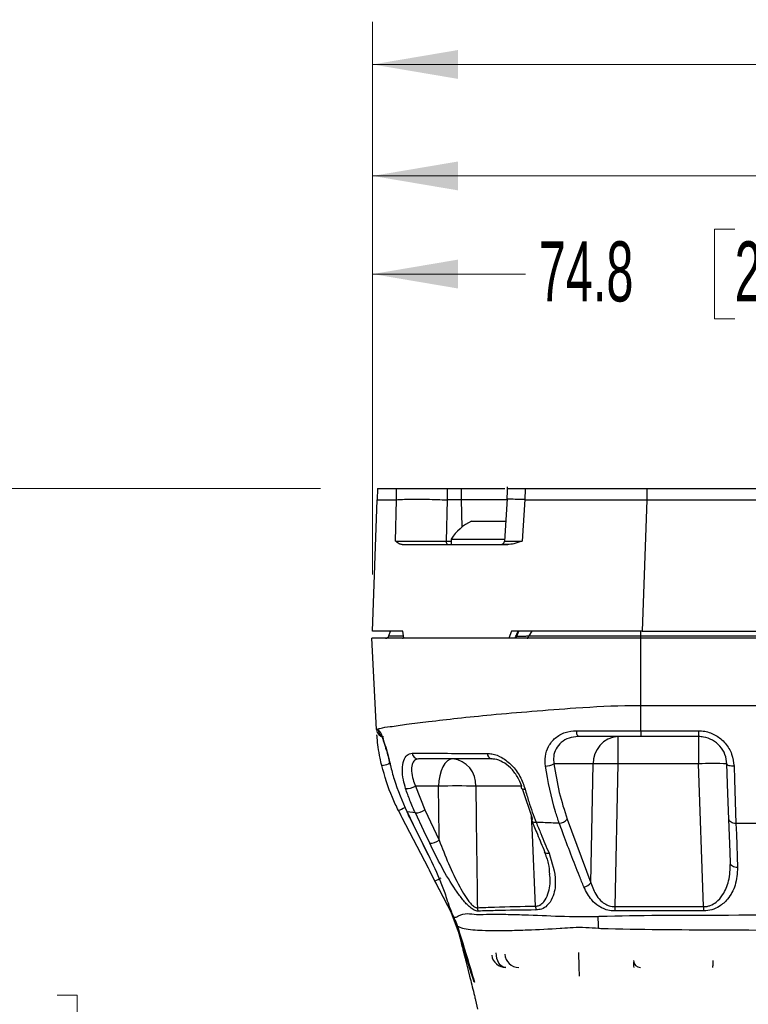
# Model space of a CAD drawing. Header units: millimetres. Extents: x 10 to 272, y 8 to 208.
# Tile 39 of 55: x 56 to 82, y 114 to 149. Entities that reach past the tile are written whole.
import ezdxf

# ---------------------------------------------------------------- set-up
doc = ezdxf.new("R2010")
doc.units = ezdxf.units.MM
doc.styles.add('SLDTEXTSTYLE1', font='TXT', dxfattribs={"width": 0.605})
doc.dimstyles.new('SLDDIMSTYLE2', dxfattribs={"dimtxt": 2.054655, "dimasz": 3, "dimexe": 0, "dimexo": 0.0625, "dimgap": 0.513664, "dimtad": 0, "dimtih": 1, "dimtoh": 1, "dimdec": 1, "dimlfac": 2, "dimrnd": 1e-09, "dimzin": 12, "dimdsep": 46, "dimtxsty": 'SLDTEXTSTYLE1', "dimsah": 1, "dimcen": 0.09, "dimadec": 0, "dimazin": 3, "dimtfac": 1, "dimtdec": 1, "dimtofl": 0, "dimtmove": 0, "dimatfit": 3, "dimfxl": 1, "dimfrac": 2, "dimtolj": 1, "dimtzin": 12, "dimarcsym": 0})

# ---------------------------------------------------------------- blocks, each defined once
blk = doc.blocks.new('_D_2')
at = {"color": 7, "linetype": 'Continuous', "lineweight": 18}
for p, q in [((66.896, 131.988), (50.635, 131.988)), ((52.135, 131.988), (52.135, 114.604)), ((52.135, 114.134), (51.429, 114.134)), ((51.429, 114.134), (51.429, 110.979)), ((57.622, 114.134), (58.328, 114.134)), ((58.328, 114.134), (58.328, 110.979)), ((51.429, 110.979), (52.135, 110.979)), ((58.328, 110.979), (57.622, 110.979)), ((52.135, 93.278), (52.135, 110.508)), ((72.213, 93.278), (50.635, 93.278))]:
    blk.add_line(p, q, dxfattribs=at)
for points in [[(52.135, 131.988), (51.627, 128.988), (52.643, 128.988)], [(52.135, 93.278), (52.643, 96.278), (51.627, 96.278)]]:
    blk.add_solid(points, dxfattribs=at)
at = {"color": 7, "linetype": 'Continuous', "lineweight": 18, "char_height": 2.1167, "attachment_point": 1, "style": 'SLDTEXTSTYLE1'}
for s, insert in [('77.4', (45.236, 113.707)), ('3.05', (52.135, 113.707))]:
    blk.add_mtext(s, dxfattribs=dict(at, insert=insert))
blk = doc.blocks.new('_D_7')
at = {"color": 7, "linetype": 'Continuous', "lineweight": 18}
for p, q in [((91.891, 148.505), (91.185, 148.505)), ((91.185, 148.505), (91.185, 145.35)), ((97.378, 148.505), (98.084, 148.505)), ((98.084, 148.505), (98.084, 145.35)), ((68.728, 128.963), (68.728, 148.428)), ((117.332, 103.728), (117.332, 148.428)), ((68.728, 146.928), (84.522, 146.928)), ((117.332, 146.928), (99.26, 146.928)), ((91.185, 145.35), (91.891, 145.35)), ((98.084, 145.35), (97.378, 145.35))]:
    blk.add_line(p, q, dxfattribs=at)
for points in [[(68.728, 146.928), (71.728, 146.42), (71.728, 147.436)], [(117.332, 146.928), (114.332, 147.436), (114.332, 146.42)]]:
    blk.add_solid(points, dxfattribs=at)
at = {"color": 7, "linetype": 'Continuous', "lineweight": 18, "char_height": 2.1167, "attachment_point": 1, "style": 'SLDTEXTSTYLE1'}
for s, insert in [('97.2', (84.992, 148.078)), ('3.83', (91.891, 148.078))]:
    blk.add_mtext(s, dxfattribs=dict(at, insert=insert))
blk = doc.blocks.new('_D_8')
at = {"color": 7, "linetype": 'Continuous', "lineweight": 18}
for p, q in [((68.728, 128.963), (68.728, 144.501)), ((91.891, 144.578), (91.185, 144.578)), ((91.185, 144.578), (91.185, 141.423)), ((97.378, 144.578), (98.084, 144.578)), ((98.084, 144.578), (98.084, 141.423)), ((106.111, 128.963), (106.111, 144.501)), ((68.728, 143.001), (84.522, 143.001)), ((106.111, 143.001), (99.26, 143.001)), ((91.185, 141.423), (91.891, 141.423)), ((98.084, 141.423), (97.378, 141.423))]:
    blk.add_line(p, q, dxfattribs=at)
for points in [[(68.728, 143.001), (71.728, 142.493), (71.728, 143.509)], [(106.111, 143.001), (103.111, 143.509), (103.111, 142.493)]]:
    blk.add_solid(points, dxfattribs=at)
at = {"color": 7, "linetype": 'Continuous', "lineweight": 18, "char_height": 2.1167, "attachment_point": 1, "style": 'SLDTEXTSTYLE1'}
for s, insert in [('74.8', (84.992, 144.151)), ('2.94', (91.891, 144.151))]:
    blk.add_mtext(s, dxfattribs=dict(at, insert=insert))
blk = doc.blocks.new('_D_9')
at = {"color": 7, "linetype": 'Continuous', "lineweight": 18}
for p, q in [((68.728, 128.963), (68.728, 141.044)), ((81.475, 141.122), (80.77, 141.122)), ((80.77, 141.122), (80.77, 137.966)), ((86.963, 141.122), (87.669, 141.122)), ((87.669, 141.122), (87.669, 137.966)), ((106.111, 128.963), (106.111, 141.044)), ((68.728, 139.544), (74.106, 139.544)), ((106.111, 139.544), (88.845, 139.544)), ((80.77, 137.966), (81.475, 137.966)), ((87.669, 137.966), (86.963, 137.966))]:
    blk.add_line(p, q, dxfattribs=at)
for points in [[(68.728, 139.544), (71.728, 139.036), (71.728, 140.052)], [(106.111, 139.544), (103.111, 140.052), (103.111, 139.036)]]:
    blk.add_solid(points, dxfattribs=at)
at = {"color": 7, "linetype": 'Continuous', "lineweight": 18, "char_height": 2.1167, "attachment_point": 1, "style": 'SLDTEXTSTYLE1'}
for s, insert in [('74.8', (74.577, 140.695)), ('2.94', (81.475, 140.695))]:
    blk.add_mtext(s, dxfattribs=dict(at, insert=insert))

msp = doc.modelspace()

# ---------------------------------------------------------------- linework, layer by layer
at = {"color": 7, "linetype": 'Continuous', "lineweight": 25}
for p, q in [((68.8965, 131.9877), (68.8895, 131.5877)), ((68.8965, 131.9877), (69.5706, 131.9877)), ((69.5706, 131.9877), (71.3523, 131.9877)), ((71.3523, 131.9877), (71.8414, 131.9877)), ((71.8414, 131.9877), (71.8457, 131.5877)), ((71.8414, 131.9877), (73.3811, 131.9877)), ((73.4695, 132.0427), (73.468, 131.9877)), ((73.4711, 131.9877), (74.0988, 131.9877)), ((74.0988, 131.9877), (78.3837, 131.9877)), ((78.3837, 131.9877), (78.3837, 131.5877)), ((78.3837, 131.9877), (96.4548, 131.9877)), ((68.728, 126.9627), (68.8895, 131.5877)), ((69.233, 131.5877), (69.568, 131.5877)), ((69.5365, 130.1321), (69.5686, 131.5921)), ((69.5686, 131.5921), (69.568, 131.5877)), ((71.3487, 131.5877), (71.3144, 130.1334)), ((71.3493, 131.5877), (71.3487, 131.5877)), ((71.8457, 131.5877), (71.3493, 131.5877)), ((73.4759, 131.5877), (71.8457, 131.5877)), ((71.8457, 131.5877), (71.8666, 130.6248)), ((73.4589, 131.6285), (73.3649, 130.1276)), ((74.0858, 131.5953), (73.9887, 130.1319)), ((74.0867, 131.5877), (74.0858, 131.5953)), ((74.0867, 131.5877), (75.4903, 131.5877)), ((78.3837, 131.5877), (78.2222, 126.9627)), ((78.3837, 131.5877), (96.4548, 131.5877)), ((72.2068, 130.8377), (73.416, 130.8377)), ((71.3144, 130.1334), (71.4943, 130.1334)), ((71.4943, 130.2027), (71.4943, 130.0127)), ((71.4943, 130.2027), (73.3769, 130.2027)), ((69.7636, 130.0127), (73.4835, 130.0127)), ((73.4835, 130.0127), (73.314, 130.0127)), ((69.7854, 126.9627), (68.728, 126.9627)), ((69.2992, 126.795), (69.3603, 126.9627)), ((69.8205, 126.7127), (69.7854, 126.9627)), ((73.6115, 126.9627), (73.5254, 126.7127)), ((78.2222, 126.9627), (73.6115, 126.9627)), ((74.3288, 126.9627), (74.2219, 126.795)), ((78.1693, 126.795), (78.1693, 126.9627)), ((78.2222, 126.9627), (96.6163, 126.9627)), ((68.864, 123.497), (68.6955, 126.7127)), ((78.1693, 126.7127), (68.6955, 126.7127)), ((69.2992, 126.795), (69.8089, 126.795)), ((73.7831, 126.7408), (73.8024, 126.7846)), ((73.8024, 126.7846), (73.8799, 126.9611)), ((74.2219, 126.795), (78.1693, 126.795)), ((78.1693, 126.7127), (78.1693, 126.795)), ((78.1693, 126.795), (96.6693, 126.795)), ((78.1693, 124.3482), (78.1693, 126.7127)), ((96.6693, 126.7127), (78.1693, 126.7127)), ((78.1693, 123.4527), (78.1693, 124.3482)), ((78.1693, 124.3482), (96.6693, 124.3482)), ((78.1693, 123.2477), (75.9621, 123.2477)), ((77.3597, 123.2477), (77.3597, 122.2826)), ((78.1693, 123.4527), (78.1693, 123.2477)), ((78.1693, 123.4527), (80.2036, 123.4527)), ((80.2036, 123.2477), (78.1693, 123.2477)), ((80.2036, 123.4527), (80.2036, 123.2477)), ((80.2036, 123.2477), (80.2036, 122.2826)), ((72.9068, 122.4627), (70.3378, 122.4627)), ((69.0388, 122.2656), (69.046, 122.235)), ((69.3677, 122.2826), (69.2896, 122.2826)), ((76.4942, 122.2826), (75.1118, 122.2826)), ((76.4099, 118.0993), (76.4942, 122.2826)), ((77.3597, 122.2826), (77.2584, 117.2565)), ((80.2036, 122.2826), (77.3597, 122.2826)), ((80.3791, 117.2565), (80.2036, 122.2826)), ((71.0465, 121.4976), (70.2311, 121.4976)), ((70.2311, 121.4976), (70.5609, 120.6695)), ((73.9458, 121.4976), (72.3586, 121.4976)), ((74.351, 120.368), (74.0084, 121.4053)), ((69.858, 120.7532), (69.9306, 120.6127)), ((69.7309, 120.4635), (69.6359, 120.6472)), ((70.2321, 120.5571), (69.939, 120.5916)), ((70.5609, 120.6695), (71.0656, 119.601)), ((75.5769, 120.3368), (76.4099, 118.0993)), ((82.3345, 120.1855), (81.5207, 120.1855)), ((71.5266, 116.9887), (70.9183, 118.1659)), ((77.2584, 117.2565), (77.2584, 117.1035)), ((77.2584, 117.2565), (80.3791, 117.2565)), ((80.3791, 117.2565), (80.3791, 117.1035)), ((71.5078, 117.0251), (71.754, 116.3715)), ((71.754, 116.3715), (71.5078, 117.0251)), ((71.5737, 116.8688), (71.5102, 117.0205)), ((71.5203, 117.001), (71.5676, 116.8884)), ((71.7509, 116.4194), (71.5266, 116.9887)), ((71.5715, 116.9036), (71.5995, 116.8446)), ((80.3791, 117.1035), (77.2584, 117.1035)), ((71.7454, 116.4673), (71.7443, 116.4749)), ((71.7509, 116.4194), (71.7525, 116.4002)), ((71.7922, 116.2523), (72.019, 115.3421)), ((71.874, 115.9937), (71.8005, 116.2879)), ((72.0185, 115.4146), (72.017, 115.4207)), ((72.0186, 115.4009), (72.0185, 115.4146)), ((72.019, 115.3421), (72.0186, 115.4009)), ((72.0199, 115.3958), (72.0194, 115.3402)), ((72.02, 115.4088), (72.0199, 115.3958)), ((72.0454, 115.4654), (72.0805, 115.2943)), ((72.3484, 113.9567), (72.4242, 113.6488))]:
    msp.add_line(p, q, dxfattribs=at)
at = {"color": 7, "linetype": 'Continuous', "lineweight": 25, "flags": 128}
for points in [[(69.5681, 131.5877), (69.5693, 131.7877), (69.57, 131.8933), (69.5706, 131.9877)], [(71.3523, 131.9877), (71.3516, 131.8933), (71.3505, 131.7587), (71.3496, 131.6319), (71.3493, 131.5877)], [(73.4696, 132.0428), (73.466, 131.9119), (73.4577, 131.6095)], [(74.0988, 131.9877), (74.0928, 131.7877), (74.0921, 131.7621), (74.0882, 131.6349), (74.0868, 131.5877)], [(75.4903, 131.5877), (76.8921, 131.5878), (78.3837, 131.5877)], [(71.3144, 130.1334), (71.3164, 130.1096), (71.3211, 130.0869), (71.3284, 130.066), (71.3381, 130.0478), (71.3497, 130.0329), (71.3629, 130.0218), (71.3771, 130.015), (71.3919, 130.0127)], [(74.1696, 126.7127), (74.1781, 126.7142), (74.1863, 126.7185), (74.1942, 126.7256), (74.2015, 126.7353), (74.2081, 126.7474), (74.2138, 126.7616), (74.2184, 126.7776), (74.2219, 126.795)], [(71.5461, 122.4627), (71.4507, 122.4444), (71.3588, 122.3899), (71.2738, 122.3014), (71.1988, 122.1821), (71.1366, 122.0363), (71.0894, 121.8695), (71.059, 121.6877), (71.0465, 121.4976)], [(81.4528, 122.2016), (81.4045, 122.2018), (81.3579, 122.2054), (81.315, 122.2123), (81.2773, 122.2222), (81.2462, 122.2346), (81.2229, 122.2492), (81.2083, 122.2654), (81.203, 122.2826)], [(81.2709, 120.3385), (81.2391, 121.2481), (81.203, 122.2826)], [(81.4528, 122.2016), (81.4683, 121.7416), (81.5207, 120.1855)], [(71.0656, 119.601), (71.064, 119.7595), (71.0465, 121.4976)], [(73.978, 121.4976), (73.9603, 121.4762), (73.9523, 121.4561), (73.9541, 121.4379), (73.9657, 121.4226), (73.9866, 121.4107), (74.0159, 121.4027), (74.0526, 121.3989), (74.095, 121.3995)], [(70.9183, 118.1659), (70.6888, 118.6098), (69.771, 120.3857), (69.6359, 120.6472)], [(69.939, 120.5916), (69.9295, 120.5966), (69.9274, 120.5997)], [(69.939, 120.5916), (70.1549, 120.1534), (70.6792, 119.0893)], [(70.7371, 119.4886), (70.5315, 119.9237), (70.2321, 120.5571)], [(74.4637, 117.2755), (74.3545, 119.7821), (74.3257, 120.4446)], [(74.335, 120.2844), (74.3351, 120.2842), (74.3492, 120.2626), (74.3724, 120.2456), (74.4037, 120.2342), (74.4419, 120.2286), (74.4852, 120.2292)], [(81.5207, 120.1855), (81.4727, 120.1875), (81.4264, 120.1955), (81.3836, 120.2092), (81.346, 120.228), (81.3149, 120.2513), (81.2915, 120.2781), (81.2766, 120.3076), (81.2709, 120.3385)], [(81.3249, 118.7919), (81.3116, 119.173), (81.2709, 120.3385)], [(81.5207, 120.1855), (81.534, 119.8044), (81.5747, 118.6388)], [(70.6792, 119.0893), (70.6697, 119.0943), (70.6675, 119.0974)], [(74.7754, 119.1977), (74.7777, 119.1916), (74.7935, 119.1693), (74.8187, 119.1522), (74.8523, 119.1411), (74.8928, 119.1365), (74.9384, 119.1385)], [(81.5747, 118.6388), (81.5267, 118.6409), (81.4804, 118.6489), (81.4376, 118.6625), (81.4, 118.6814), (81.3689, 118.7046), (81.3455, 118.7315), (81.3306, 118.7609), (81.3249, 118.7919)], [(71.4399, 117.1565), (70.9691, 118.0675), (70.729, 118.5321)], [(71.733, 116.5149), (71.7443, 116.4749), (71.7443, 116.4749)], [(71.754, 116.4278), (71.7514, 116.4238), (71.7509, 116.4194)], [(73.4159, 115.1127), (73.3493, 115.1228), (73.2854, 115.1525), (73.2267, 115.2008), (73.1757, 115.2657), (73.1343, 115.3444), (73.1042, 115.434), (73.0867, 115.5308), (73.0824, 115.6309)], [(76.0082, 114.8127), (75.9978, 115.1366), (75.9818, 115.6402)]]:
    msp.add_lwpolyline(points, dxfattribs=at)
at = {"color": 7, "linetype": 'Continuous', "lineweight": 25}
for centre, radius, start, end in [((72.9193, 129.321), 1.6757, 115.16284, 148.25373), ((73.2403, 130.1377), 0.125, 270.04247, 357.53817), ((69.1817, 126.8377), 0.125, 270.00123, 339.9994), ((69.776, 126.8228), 0.1101, 270.05547, 293.12997), ((74.275, 123.7791), 5.4183, 182.98498, 183.12034), ((69.1143, 123.4977), 0.25, 183.10475, 269.99936), ((69.1745, 123.4974), 0.2504, 183.24802, 231.91235), ((76.157, 123.4148), 0.2567, 170.63537, 220.60116), ((77.4285, 122.3154), 0.9349, 94.21993, 182.00875), ((70.3506, 122.6903), 0.2279, 186.76533, 266.78444), ((71.4467, 121.5545), 0.9136, 356.42898, 83.75197), ((72.9561, 122.6462), 0.19, 177.94335, 254.95664), ((68.8046, 124.0462), 1.829, 277.59761, 285.37604), ((74.8168, 122.8445), 0.6346, 269.55011, 297.69966), ((76.927, 105.4698), 16.8184, 88.52558, 91.47442), ((80.7033, 115.1134), 7.1866, 86.01292, 93.98708), ((69.8861, 122.1807), 0.7653, 270.24198, 296.79266), ((71.7025, 104.3893), 17.1209, 87.80395, 92.19605), ((68.8959, 122.4825), 1.9789, 291.96049, 299.09103), ((70.2127, 121.1512), 0.5944, 271.87263, 305.86188), ((74.424, 120.3107), 0.0928, 141.91186, 196.49409), ((75.2734, 120.5856), 0.3925, 273.90289, 320.65647), ((70.7166, 120.0845), 0.5962, 271.96782, 305.82069), ((70.1782, 120.0012), 1.9789, 291.96026, 299.09089), ((76.1099, 118.3189), 0.3717, 278.52495, 323.80435), ((74.9542, 117.2847), 0.4905, 181.07949, 197.33698), ((72.7072, 117.2305), 0.2927, 182.37804, 206.69168), ((11.5196, 114.4646), 65.1957, 1.779635, 2.152342), ((68.9577, 115.5829), 2.9276, 18.56364, 25.52799), ((71.7558, 116.3761), 0.00401, 102.70824, 121.94381), ((73.4159, 115.6127), 0.5, 187.30499, 269.99998), ((73.8805, 115.6127), 0.5, 183, 270.00012), ((72.2564, 115.4739), 0.2452, 193.9974, 195.40399), ((72.2573, 115.4604), 0.2461, 194.00274, 195.21662), ((72.348, 115.4244), 0.3392, 194.04118, 194.36692), ((72.348, 115.4244), 0.3392, 194.04118, 194.36692), ((78.1607, 115.3627), 0.25, 182.00036, 269.9997)]:
    msp.add_arc(centre, radius, start, end, dxfattribs=at)
for points, knots in [([(68.8895, 131.5877), (68.9193, 131.5877), (69.0337, 131.5878), (69.1482, 131.5877), (69.233, 131.5877)], [0, 0, 0, 0, 0.2597915, 1, 1, 1, 1]), ([(69.5686, 131.5921), (69.5981, 131.5945), (69.7123, 131.6038), (69.9392, 131.6096), (70.2631, 131.6132), (70.6291, 131.6101), (70.9959, 131.6026), (71.2357, 131.5925), (71.3487, 131.5877)], [0, 0, 0, 0, 0.04981973, 0.19309208, 0.38208038, 0.59558956, 0.80959848, 1, 1, 1, 1]), ([(74.0858, 131.5953), (74.0417, 131.597), (73.9056, 131.6023), (73.7125, 131.606), (73.5495, 131.6154), (73.479, 131.6103), (73.4654, 131.6093)], [0, 0, 0, 0, 0.2133457, 0.6581786, 0.9341574, 1, 1, 1, 1]), ([(69.5365, 130.1321), (69.5655, 130.1317), (69.6793, 130.1304), (69.9051, 130.1296), (70.2285, 130.1292), (70.5943, 130.1297), (70.9612, 130.131), (71.2014, 130.1326), (71.3144, 130.1334)], [0, 0, 0, 0, 0.04890409, 0.19202451, 0.38095374, 0.59473432, 0.80927569, 1, 1, 1, 1]), ([(69.7636, 130.0127), (69.728, 130.0203), (69.6428, 130.0385), (69.5758, 130.0987), (69.5371, 130.1315), (69.5365, 130.1321)], [0, 0, 0, 0, 0.4146132, 0.9910378, 1, 1, 1, 1]), ([(73.3788, 130.13), (73.376, 130.1299), (73.3363, 130.1284), (73.5767, 130.1306), (73.69, 130.13), (73.8799, 130.1312), (73.9887, 130.1319)], [0, 0, 0, 0, 0.01259983, 0.17683877, 0.52831043, 1, 1, 1, 1]), ([(73.9887, 130.1319), (73.9872, 130.1314), (73.8923, 130.0987), (73.7283, 130.0376), (73.5566, 130.0202), (73.4835, 130.0127)], [0, 0, 0, 0, 0.0089056, 0.5784409, 1, 1, 1, 1]), ([(73.7416, 126.7128), (73.764, 126.7628), (73.8012, 126.8462), (73.8388, 126.9294), (73.8538, 126.9627)], [0, 0, 0, 0, 0.5998502, 1, 1, 1, 1]), ([(73.8004, 126.7801), (73.8036, 126.7802), (73.8985, 126.7828), (74.039, 126.7882), (74.1763, 126.7933), (74.2219, 126.795)], [0, 0, 0, 0, 0.0226608, 0.6752448, 1, 1, 1, 1]), ([(68.864, 123.497), (68.9039, 123.5111), (69.058, 123.5658), (69.415, 123.6062), (69.9832, 123.6936), (70.7741, 123.7884), (71.7686, 123.9041), (72.9803, 124.0268), (74.3697, 124.1441), (76.0205, 124.2754), (77.3013, 124.3457), (78.0657, 124.3479), (78.1693, 124.3482)], [0, 0, 0, 0, 0.013556, 0.0523519, 0.1143963, 0.198346, 0.3076277, 0.435606, 0.5888983, 0.7548466, 0.9667758, 1, 1, 1, 1]), ([(68.8647, 123.4842), (68.8692, 123.4841), (68.8891, 123.4834), (68.9091, 123.4833), (68.9245, 123.4832)], [0, 0, 0, 0, 0.2264741, 1, 1, 1, 1]), ([(69.0464, 122.2332), (69.0272, 122.3178), (68.9784, 122.5319), (68.9247, 122.8552), (68.8907, 123.1291), (68.88, 123.2717), (68.8773, 123.3067)], [0, 0, 0, 0, 0.2390684, 0.6056854, 0.9032492, 1, 1, 1, 1]), ([(68.9245, 123.4832), (68.9482, 123.4604), (69.0194, 123.3918), (69.0783, 123.2021), (69.1717, 122.9401), (69.2627, 122.6036), (69.3222, 122.3584), (69.3532, 122.2307)], [0, 0, 0, 0, 0.0733209, 0.2197222, 0.4326083, 0.7045963, 1, 1, 1, 1]), ([(69.0281, 123.3007), (69.0203, 123.3097), (69.0104, 123.3212), (69.0285, 123.2923), (69.0543, 123.2336), (69.1179, 123.0722), (69.1947, 122.8188), (69.2755, 122.5237), (69.3229, 122.3199), (69.3424, 122.2357)], [0, 0, 0, 0, 0.0173871, 0.0222334, 0.0724597, 0.2067023, 0.4537956, 0.7744415, 1, 1, 1, 1]), ([(74.8119, 122.2099), (74.8044, 122.3229), (74.7887, 122.5602), (74.9058, 122.9139), (75.1483, 123.217), (75.4996, 123.4212), (75.7681, 123.4447), (75.9037, 123.4566)], [0, 0, 0, 0, 0.1788721, 0.3756567, 0.5754637, 0.785597, 1, 1, 1, 1]), ([(75.9621, 123.2477), (75.8534, 123.2385), (75.6399, 123.2203), (75.3607, 123.0631), (75.1706, 122.8277), (75.0841, 122.5523), (75.1029, 122.3698), (75.1118, 122.2826)], [0, 0, 0, 0, 0.2198435, 0.4317354, 0.6297364, 0.8232545, 1, 1, 1, 1]), ([(75.9037, 123.4566), (76.0668, 123.4561), (76.8219, 123.454), (77.5771, 123.4532), (78.1693, 123.4527)], [0, 0, 0, 0, 0.2158674, 1, 1, 1, 1]), ([(80.2036, 123.4527), (80.2757, 123.4488), (80.4868, 123.4373), (80.8267, 123.3078), (81.1613, 123.0275), (81.3959, 122.6423), (81.434, 122.3475), (81.4528, 122.2016)], [0, 0, 0, 0, 0.111146, 0.3251763, 0.5457102, 0.775207, 1, 1, 1, 1]), ([(81.203, 122.2826), (81.1878, 122.3953), (81.1571, 122.6241), (80.9683, 122.9214), (80.7004, 123.1368), (80.4296, 123.2359), (80.2613, 123.2447), (80.2036, 123.2477)], [0, 0, 0, 0, 0.22103127, 0.44854559, 0.66984501, 0.88686265, 1, 1, 1, 1]), ([(69.8893, 121.4155), (69.8596, 121.5173), (69.7936, 121.7428), (69.7607, 122.0816), (69.7984, 122.3813), (69.9164, 122.6166), (70.0587, 122.6487), (70.1242, 122.6635)], [0, 0, 0, 0, 0.2234106, 0.4944933, 0.7061921, 0.8647725, 1, 1, 1, 1]), ([(70.3378, 122.4627), (70.288, 122.4513), (70.1803, 122.4264), (70.1008, 122.2412), (70.0903, 122.0097), (70.1364, 121.7485), (70.2015, 121.5761), (70.2311, 121.4976)], [0, 0, 0, 0, 0.1326065, 0.2867646, 0.4969866, 0.7711804, 1, 1, 1, 1]), ([(70.1242, 122.6635), (70.4049, 122.6622), (71.0418, 122.6595), (71.807, 122.6565), (72.407, 122.6543), (72.6507, 122.6534), (72.7662, 122.653)], [0, 0, 0, 0, 0.31869807, 0.72317698, 0.8688921, 1, 1, 1, 1]), ([(72.7662, 122.653), (72.8207, 122.6496), (72.9987, 122.6386), (73.3067, 122.5133), (73.6478, 122.2393), (73.9344, 121.8568), (74.0421, 121.5501), (74.095, 121.3995)], [0, 0, 0, 0, 0.0841372, 0.2746249, 0.5002481, 0.7544962, 1, 1, 1, 1]), ([(73.978, 121.4976), (73.9306, 121.614), (73.834, 121.8513), (73.5993, 122.145), (73.3279, 122.3554), (73.0869, 122.452), (72.9488, 122.4602), (72.9068, 122.4627)], [0, 0, 0, 0, 0.2462587, 0.5020611, 0.7283236, 0.9174323, 1, 1, 1, 1]), ([(69.6359, 120.6472), (69.562, 120.7968), (69.3113, 121.3038), (69.156, 121.849), (69.0464, 122.2332)], [0, 0, 0, 0, 0.2951003, 1, 1, 1, 1]), ([(69.3532, 122.2307), (69.3936, 122.0697), (69.535, 121.5056), (69.7706, 120.9725), (69.939, 120.5916)], [0, 0, 0, 0, 0.2853781, 1, 1, 1, 1]), ([(75.3001, 120.194), (75.2537, 120.3291), (75.0286, 120.9839), (74.9078, 121.6674), (74.8119, 122.2099)], [0, 0, 0, 0, 0.2062462, 1, 1, 1, 1]), ([(75.1118, 122.2826), (75.1662, 121.9464), (75.2729, 121.2862), (75.4768, 120.6493), (75.5769, 120.3368)], [0, 0, 0, 0, 0.509288, 1, 1, 1, 1]), ([(70.2321, 120.5571), (70.1655, 120.7041), (70.0382, 120.985), (69.9374, 121.2765), (69.8893, 121.4155)], [0, 0, 0, 0, 0.5231313, 1, 1, 1, 1]), ([(72.3586, 121.4976), (72.366, 120.9183), (72.3844, 119.4918), (72.4034, 118.0654), (72.4147, 117.2184)], [0, 0, 0, 0, 0.4061687, 1, 1, 1, 1]), ([(74.095, 121.3995), (74.1368, 121.2511), (74.2483, 120.855), (74.394, 120.47), (74.4852, 120.2292)], [0, 0, 0, 0, 0.3745548, 1, 1, 1, 1]), ([(69.9274, 120.5997), (70.0184, 120.4149), (70.2652, 119.9142), (70.5117, 119.4133), (70.6673, 119.0973)], [0, 0, 0, 0, 0.3689691, 1, 1, 1, 1]), ([(74.3356, 120.2846), (74.399, 120.1245), (74.5428, 119.7611), (74.6962, 119.4015), (74.782, 119.2003)], [0, 0, 0, 0, 0.440461, 1, 1, 1, 1]), ([(75.3001, 120.194), (75.1115, 120.2018), (74.8398, 120.2131), (74.5682, 120.2255), (74.4852, 120.2292)], [0, 0, 0, 0, 0.6943418, 1, 1, 1, 1]), ([(74.4852, 120.2292), (74.54, 120.0955), (74.6892, 119.7312), (74.8418, 119.3682), (74.9384, 119.1385)], [0, 0, 0, 0, 0.367068, 1, 1, 1, 1]), ([(76.165, 117.9513), (76.113, 118.0783), (75.8501, 118.7199), (75.5661, 119.4693), (75.3373, 120.0927), (75.3001, 120.194)], [0, 0, 0, 0, 0.17133426, 0.86524016, 1, 1, 1, 1]), ([(72.4456, 117.0991), (72.4349, 117.0992), (72.3733, 117.1002), (72.2576, 117.1535), (72.0734, 117.299), (71.8664, 117.5363), (71.5364, 117.9973), (71.1487, 118.6466), (70.8736, 119.2094), (70.7371, 119.4886)], [0, 0, 0, 0, 0.0106882, 0.0614607, 0.1221011, 0.2459711, 0.3737394, 0.6893408, 1, 1, 1, 1]), ([(71.0656, 119.601), (71.1739, 119.3236), (71.3919, 118.7652), (71.7005, 118.1153), (71.9627, 117.6522), (72.1231, 117.4183), (72.2596, 117.2789), (72.3402, 117.2302), (72.3879, 117.2181), (72.4065, 117.2183), (72.4147, 117.2184)], [0, 0, 0, 0, 0.3200002, 0.6440317, 0.7716808, 0.891786, 0.9475914, 0.980114, 0.9912279, 1, 1, 1, 1]), ([(70.6792, 119.0893), (70.8378, 118.7629), (71.0715, 118.2818), (71.2511, 117.7784), (71.3089, 117.6165)], [0, 0, 0, 0, 0.678416, 1, 1, 1, 1]), ([(74.9384, 119.1385), (75.0457, 118.8122), (75.2153, 118.2967), (75.1159, 117.6337), (74.907, 117.3041), (74.6911, 117.1601), (74.5512, 117.1454), (74.4859, 117.1386)], [0, 0, 0, 0, 0.4315906, 0.6818853, 0.8229619, 0.9173371, 1, 1, 1, 1]), ([(74.7661, 119.1929), (74.8238, 119.0562), (74.932, 118.7999), (74.9459, 118.5225), (74.9524, 118.393)], [0, 0, 0, 0, 0.5332529, 1, 1, 1, 1]), ([(80.3791, 117.2565), (80.4211, 117.2585), (80.502, 117.2624), (80.6563, 117.3075), (80.8607, 117.4267), (81.1052, 117.7141), (81.3016, 118.1898), (81.3167, 118.5799), (81.3249, 118.7919)], [0, 0, 0, 0, 0.0631847, 0.1218845, 0.2409218, 0.4145461, 0.6818874, 1, 1, 1, 1]), ([(81.5747, 118.6388), (81.562, 118.4264), (81.5381, 118.0275), (81.2794, 117.5498), (80.9726, 117.2725), (80.675, 117.1292), (80.4796, 117.1122), (80.3791, 117.1035)], [0, 0, 0, 0, 0.2927528, 0.5498291, 0.7294898, 0.8608774, 1, 1, 1, 1]), ([(74.4637, 117.2755), (74.507, 117.2803), (74.5578, 117.2859), (74.6603, 117.3328), (74.7952, 117.4509), (74.9404, 117.7858), (75.0067, 118.1291), (74.9604, 118.357), (74.953, 118.3932)], [0, 0, 0, 0, 0.09577425, 0.1127548, 0.25125114, 0.48146075, 0.91768031, 1, 1, 1, 1]), ([(76.8098, 117.2068), (76.8098, 117.2068), (76.7671, 117.2267), (76.6311, 117.3037), (76.3764, 117.5304), (76.2461, 117.7899), (76.165, 117.9513)], [0, 0, 0, 0, 0.0000286, 0.1407168, 0.4657512, 1, 1, 1, 1]), ([(76.4099, 118.0993), (76.4692, 117.941), (76.5619, 117.6934), (76.7771, 117.4341), (76.9398, 117.3311), (77.0931, 117.2705), (77.1896, 117.2623), (77.2584, 117.2565)], [0, 0, 0, 0, 0.393524, 0.6153982, 0.7751485, 0.839532, 1, 1, 1, 1]), ([(71.3089, 117.6165), (71.3404, 117.5145), (71.4155, 117.2723), (71.5143, 117.0388), (71.5715, 116.9036)], [0, 0, 0, 0, 0.4210124, 1, 1, 1, 1]), ([(72.4147, 117.2184), (72.6153, 117.2268), (73.298, 117.2554), (73.9813, 117.2672), (74.4637, 117.2755)], [0, 0, 0, 0, 0.2938543, 1, 1, 1, 1]), ([(71.5715, 116.9036), (71.594, 116.8936), (71.658, 116.8651), (71.9008, 117.0661), (72.3368, 116.9565), (72.8841, 117.0013), (73.4465, 116.9839), (74.2671, 116.9713), (75.3501, 116.907), (76.219, 116.911), (76.6693, 116.9131)], [0, 0, 0, 0, 0.0136108, 0.0389175, 0.1621044, 0.2541238, 0.3643811, 0.4905496, 0.7359707, 1, 1, 1, 1]), ([(74.4859, 117.1386), (74.006, 117.1338), (73.3258, 117.1271), (72.6459, 117.1054), (72.4456, 117.0991)], [0, 0, 0, 0, 0.7054954, 1, 1, 1, 1]), ([(76.6693, 116.9131), (76.6888, 116.915), (76.7083, 116.9169), (76.7279, 116.9188), (76.7279, 116.9188)], [0, 0, 0, 0, 0.9994915, 1, 1, 1, 1]), ([(76.7279, 116.9188), (76.7279, 116.9188), (78.1194, 116.9623), (81.4206, 116.94), (86.6279, 117.0488), (92.3508, 117.1319), (96.1671, 117.1094), (98.0734, 117.0498), (98.0734, 117.0498)], [0, 0, 0, 0, 0.0000014, 0.1956457, 0.4638082, 0.7319699, 0.9999986, 1, 1, 1, 1]), ([(77.2584, 117.1035), (77.1728, 117.1094), (77.0178, 117.1203), (76.8725, 117.1777), (76.8098, 117.2068), (76.8098, 117.2068)], [0, 0, 0, 0, 0.5524521, 0.9999379, 1, 1, 1, 1]), ([(71.5995, 116.8446), (71.6358, 116.7621), (71.6903, 116.6384), (71.7316, 116.51), (71.7454, 116.4673)], [0, 0, 0, 0, 0.6676467, 1, 1, 1, 1]), ([(75.3937, 116.487), (75.3936, 116.487), (75.3739, 116.485), (74.9664, 116.461), (74.3582, 116.4288), (73.5939, 116.4069), (73.062, 116.4011), (72.5337, 116.4118), (72.0534, 116.437), (71.8345, 116.502), (71.7344, 116.5579), (71.7356, 116.5391), (71.7334, 116.5313), (71.7274, 116.5251), (71.7306, 116.5193), (71.733, 116.5149)], [0, 0, 0, 0, 0.0000076, 0.0159953, 0.329756, 0.4916683, 0.6348636, 0.7565217, 0.9287348, 0.9841758, 0.9898295, 0.9934655, 0.9955153, 0.9965892, 1, 1, 1, 1]), ([(71.7454, 116.4673), (71.8333, 116.1821), (72.0098, 115.6097), (72.1832, 115.0364), (72.2702, 114.7487)], [0, 0, 0, 0, 0.4981987, 1, 1, 1, 1]), ([(72.2422, 114.7847), (72.2397, 114.792), (72.214, 114.8656), (72.1358, 115.1113), (71.9697, 115.6476), (71.8358, 116.1201), (71.7509, 116.4194)], [0, 0, 0, 0, 0.0134543, 0.1369979, 0.4531853, 1, 1, 1, 1]), ([(71.7525, 116.4002), (71.7936, 116.2465), (71.8707, 115.9586), (71.9549, 115.6499), (71.997, 115.4946), (72.0028, 115.4733)], [0, 0, 0, 0, 0.4971076, 0.9311609, 1, 1, 1, 1]), ([(71.7537, 116.3795), (71.7538, 116.3772), (71.7539, 116.3745), (71.754, 116.3719), (71.754, 116.3715)], [0, 0, 0, 0, 0.8451783, 1, 1, 1, 1]), ([(72.0194, 115.3402), (72.0194, 115.3403), (72.0192, 115.3409), (72.0188, 115.3426), (72.0175, 115.3473), (72.0157, 115.3545), (72.0128, 115.3655), (72.0089, 115.3804), (72.0032, 115.4026), (71.9947, 115.4357), (71.982, 115.4848), (71.9632, 115.558), (71.9352, 115.6672), (71.8935, 115.83), (71.8315, 116.0731), (71.7828, 116.2647), (71.7537, 116.3795)], [0, 0, 0, 0, 0.0001658, 0.0019077, 0.0047726, 0.0137041, 0.02286, 0.0365072, 0.0568045, 0.0869895, 0.1319041, 0.198784, 0.2984511, 0.4470781, 0.668862, 1, 1, 1, 1]), ([(71.754, 116.3715), (71.8836, 115.8495), (72.0632, 115.1262), (72.2559, 114.3506), (72.3223, 114.0765), (72.3417, 113.9979), (72.3475, 113.9716), (72.3488, 113.9655)], [0, 0, 0, 0, 0.6510599, 0.9020358, 0.9673662, 0.9925149, 1, 1, 1, 1]), ([(71.7549, 116.38), (71.7839, 116.2653), (71.8324, 116.0738), (71.894, 115.831), (71.9354, 115.6683), (71.9632, 115.5593), (71.9819, 115.4862), (71.9945, 115.4372), (72.0029, 115.4042), (72.0086, 115.3821), (72.0124, 115.3672), (72.0153, 115.3563), (72.0171, 115.3491), (72.0183, 115.3446), (72.0187, 115.343), (72.0189, 115.3423), (72.0189, 115.3422), (72.019, 115.3421)], [0, 0, 0, 0, 0.3313494, 0.5532216, 0.7018725, 0.8015267, 0.8683802, 0.9132595, 0.9434092, 0.9636722, 0.9772878, 0.9864133, 0.9952996, 0.99814, 0.9994466, 0.9998496, 1, 1, 1, 1]), ([(76.6838, 116.4893), (76.3842, 116.5099), (75.9535, 116.5396), (75.5244, 116.4957), (75.3937, 116.487), (75.3937, 116.487)], [0, 0, 0, 0, 0.6956106, 0.9999783, 1, 1, 1, 1]), ([(76.7586, 116.4804), (76.7586, 116.4804), (76.7336, 116.4827), (76.7087, 116.486), (76.6838, 116.4893)], [0, 0, 0, 0, 0.0003974, 1, 1, 1, 1]), ([(97.9493, 116.3042), (97.9493, 116.3042), (92.2699, 116.3042), (85.2073, 116.4245), (78.1423, 116.4372), (76.7586, 116.4804), (76.7586, 116.4804)], [0, 0, 0, 0, 0.0000014, 0.8040176, 0.9999986, 1, 1, 1, 1]), ([(72.0028, 115.4733), (72.0057, 115.4626), (72.0101, 115.4466), (72.0159, 115.4247), (72.0171, 115.4203), (72.0182, 115.4158), (72.018, 115.4168), (72.0178, 115.4175), (72.0177, 115.4181), (72.0176, 115.4184)], [0, 0, 0, 0, 0.5746278, 0.8571136, 0.9393781, 0.9643474, 0.9674703, 0.9837642, 1, 1, 1, 1]), ([(72.0028, 115.4733), (72.0056, 115.4628), (72.0105, 115.445), (72.016, 115.4244), (72.019, 115.4133), (72.0198, 115.4097), (72.02, 115.4088)], [0, 0, 0, 0, 0.4866126, 0.830216, 0.9587667, 1, 1, 1, 1]), ([(77.9127, 115.3002), (77.9129, 115.2949), (77.9151, 115.2329), (77.9172, 115.1705), (77.9193, 115.1133), (77.9193, 115.1127)], [0, 0, 0, 0, 0.0841434, 0.9915672, 1, 1, 1, 1]), ([(80.7093, 115.1127), (80.7093, 115.1133), (80.7113, 115.1711), (80.714, 115.2484), (80.7168, 115.3283), (80.7176, 115.351), (80.7177, 115.354)], [0, 0, 0, 0, 0.00655425, 0.71863652, 0.96197894, 1, 1, 1, 1]), ([(72.2702, 114.7487), (72.2719, 114.7431), (72.2845, 114.7024), (72.2846, 114.6774), (72.3207, 114.5897), (72.2959, 114.6117), (72.2877, 114.6789), (72.2619, 114.739), (72.2422, 114.7847)], [0, 0, 0, 0, 0.0474041, 0.348403, 0.4389212, 0.4558217, 0.5855863, 1, 1, 1, 1]), ([(72.2666, 114.7592), (72.2715, 114.7429), (72.2839, 114.7014), (72.2908, 114.6842), (72.3052, 114.6245), (72.3034, 114.6334), (72.3023, 114.6406), (72.3008, 114.6513), (72.3008, 114.6593), (72.3008, 114.6627)], [0, 0, 0, 0, 0.2794864, 0.7093804, 0.8020874, 0.8105749, 0.8574831, 0.9382744, 1, 1, 1, 1]), ([(72.3488, 113.9655), (72.349, 113.9595), (72.3492, 113.9531), (72.3491, 113.9567), (72.3491, 113.9569)], [0, 0, 0, 0, 0.932313, 1, 1, 1, 1])]:
    msp.add_open_spline(points, degree=3, knots=knots, dxfattribs=at)

# ---------------------------------------------------------------- dimensions: what is measured, and where the dimension line sits
at = {"color": 7, "linetype": 'Continuous', "lineweight": 18}
for base, p1, p2, picture, middle in [((68.728, 146.9275), (117.3324, 101.7277), (68.728, 126.9627), '_D_7', (91.8907, 146.9275)), ((106.1105, 143.0006), (68.728, 126.9627), (106.1105, 126.9627), '_D_8', (91.8907, 143.0006)), ((106.1105, 139.5438), (68.728, 126.9627), (106.1105, 126.9627), '_D_9', (81.4754, 139.5438))]:
    dim = msp.add_linear_dim(base=base, p1=p1, p2=p2, dimstyle='SLDDIMSTYLE2', dxfattribs=at)
    dim.commit()
    dim.dimension.update_dxf_attribs({"geometry": picture, "text_midpoint": middle, "dimtype": 160})
dim = msp.add_linear_dim(base=(52.1348, 131.9877), p1=(74.213, 93.2777), p2=(68.8965, 131.9877), angle=90, dimstyle='SLDDIMSTYLE2', dxfattribs=at)
dim.commit()
dim.dimension.update_dxf_attribs({"geometry": '_D_2', "text_midpoint": (52.1348, 112.5562), "dimtype": 160})

doc.saveas('drawing.dxf')
